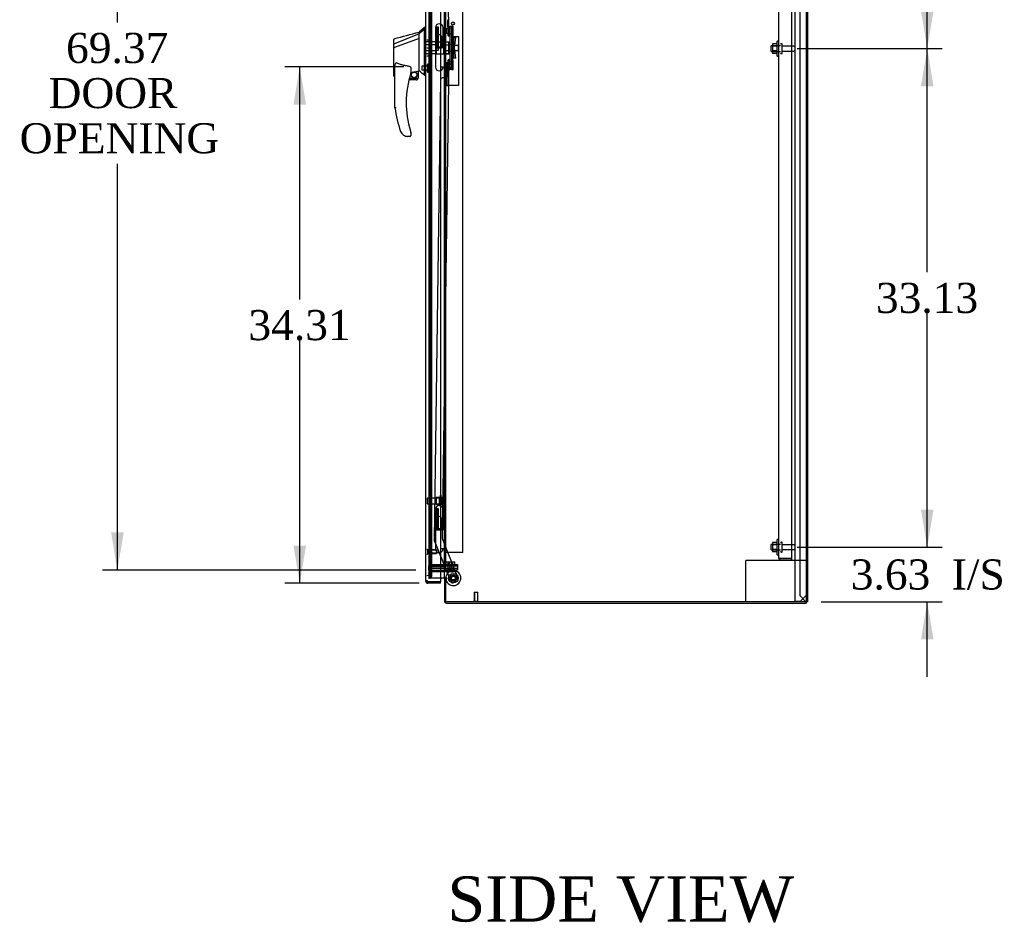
# Model space of a CAD drawing. Header units: inches. Extents: x 2 to 538, y -2 to 358.
# Tile 13 of 24: x 223 to 288, y 113 to 173. Entities that reach past the tile are written whole.
import ezdxf
from ezdxf.enums import TextEntityAlignment as Align
from ezdxf.lldxf.tags import DXFTag

# ---------------------------------------------------------------- set-up
doc = ezdxf.new("R2010")
doc.units = ezdxf.units.IN
doc.header["$MEASUREMENT"] = 0
for name, color, linetype in [('COM43135', 7, 'Continuous'), ('COM70220', 7, 'Continuous'), ('COM70838', 7, 'Continuous'), ('COM70839-4', 7, 'Continuous'), ('COM70874-5', 7, 'Continuous'), ('COM70899', 7, 'Continuous'), ('COM70900-10', 7, 'Continuous'), ('COM70904', 7, 'Continuous'), ('COM71015-3', 7, 'Continuous'), ('COM71016-3', 7, 'Continuous'), ('COM71017-3', 7, 'Continuous'), ('COM71019-1', 7, 'Continuous'), ('COM71023-1', 7, 'Continuous'), ('COM71143-1', 7, 'Continuous'), ('Default', 7, 'Continuous'), ('GSK87431', 7, 'Continuous'), ('HAN13068', 7, 'Continuous'), ('HAN13068_NUT', 7, 'Continuous'), ('HAN13068_SCREW', 7, 'Continuous'), ('HAN_NUT', 7, 'Continuous'), ('HNG14568', 7, 'Continuous'), ('HNG14568B', 7, 'Continuous'), ('HNG14568MH', 7, 'Continuous'), ('NTS166105', 7, 'Continuous'), ('NTS18147', 7, 'Continuous'), ('NTS86070', 7, 'Continuous'), ('ROL87452', 7, 'Continuous'), ('RVT17786', 7, 'Continuous'), ('RVT19000', 7, 'Continuous'), ('SCC87672', 7, 'Continuous'), ('SPC87323', 7, 'Continuous'), ('STD26089', 7, 'Continuous'), ('STD26122', 7, 'Continuous'), ('STD26258', 7, 'Continuous'), ('WAF25059', 7, 'Continuous'), ('WAF25376', 7, 'Continuous'), ('WAM30038', 7, 'Continuous')]:
    doc.layers.add(name, color=color, linetype=linetype)
doc.styles.add('SEACAD_Times_New_Roman', font='times.ttf')
tags = doc.linetypes.add('HIDDEN2', pattern=[0.1875, 0.125, -0.0625]).pattern_tags.tags
tags[6:7] = [DXFTag(74, 4), DXFTag(75, 0), DXFTag(340, '0'), DXFTag(46, 0.0), DXFTag(50, 0.0), DXFTag(44, 0.0), DXFTag(45, 0.0)]
tags[4:5] = [DXFTag(74, 4), DXFTag(75, 0), DXFTag(340, '0'), DXFTag(46, 0.0), DXFTag(50, 0.0), DXFTag(44, 0.0), DXFTag(45, 0.0)]
doc.dimstyles.new('HAMMOND_(STH_-_540x360)', dxfattribs={"dimtxt": 2, "dimasz": 2.5, "dimexe": 1, "dimexo": 1, "dimgap": 0.5, "dimtad": 0, "dimtih": 1, "dimtoh": 1, "dimzin": 0, "dimdsep": 46, "dimtxsty": 'SEACAD_Times_New_Roman', "dimblk1": '_SE_FILLED', "dimblk2": '_SE_FILLED', "dimsah": 1, "dimcen": 1, "dimadec": 0, "dimazin": 0, "dimtfac": 0.8, "dimtofl": 0, "dimtmove": 0, "dimatfit": 3, "dimfxl": 1, "dimtolj": 1, "dimtzin": 0, "dimarcsym": 0})

# ---------------------------------------------------------------- blocks, each defined once
blk = doc.blocks.new('SE2')
at = {"layer": 'COM43135', "color": 7, "linetype": 'HIDDEN2'}
for p, q in [((273.314, 136.828), (273.314, 204.458)), ((274.189, 136.768), (274.189, 204.518)), ((273.314, 136.828), (273.314, 136.828)), ((273.314, 136.828), (273.314, 136.828)), ((273.417, 136.768), (273.349, 136.719)), ((273.499, 136.768), (273.349, 136.768)), ((273.417, 136.768), (273.499, 136.768)), ((273.499, 136.768), (273.499, 136.768)), ((274.189, 136.768), (273.499, 136.768)), ((273.499, 136.768), (274.189, 136.768)), ((274.189, 136.643), (274.189, 136.768)), ((274.189, 136.643), (273.499, 136.643))]:
    blk.add_line(p, q, dxfattribs=at)
for start, end in [(180, 180.05887), (180.12083, 216.19405), (216.19405, 270)]:
    blk.add_arc((273.499, 136.828), 0.185, start, end, dxfattribs=at)
blk.add_open_spline([(273.349, 136.768), (273.338, 136.778), (273.329, 136.788), (273.32, 136.803), (273.318, 136.808), (273.315, 136.818), (273.314, 136.823), (273.314, 136.828)], degree=3, knots=[0, 0, 0, 0, 0.5, 0.5, 0.75, 0.75, 1, 1, 1, 1], dxfattribs=at)
at = {"layer": 'COM70220', "color": 7, "linetype": 'HIDDEN2'}
for p, q in [((250.19, 136.136), (250.19, 205.238)), ((250.19, 135.886), (250.19, 136.136))]:
    blk.add_line(p, q, dxfattribs=at)
blk.add_arc((249.94, 135.886), 0.25, 270, 0, dxfattribs=at)
at = {"layer": 'COM70838', "color": 7, "linetype": 'HIDDEN2'}
for p, q in [((251.452, 172), (251.452, 172.125)), ((251.452, 172.125), (251.577, 172.125)), ((251.577, 172.125), (251.577, 172)), ((251.452, 172), (251.452, 169.375)), ((251.577, 172), (251.577, 169.375)), ((251.581, 171.375), (251.694, 171.375)), ((251.694, 171.375), (251.694, 170)), ((251.694, 171.375), (251.864, 171.375)), ((251.764, 170.687), (251.864, 171.375)), ((251.864, 170), (251.764, 170.687)), ((251.694, 170), (251.591, 170)), ((251.864, 170), (251.694, 170)), ((251.452, 169.25), (251.452, 169.375)), ((251.577, 169.25), (251.452, 169.25)), ((251.577, 169.375), (251.577, 169.25))]:
    blk.add_line(p, q, dxfattribs=at)
for centre, start, end in [((251.694, 171.43), 180, 208.03984), ((251.694, 171.402), 180, 193.54456), ((251.694, 169.945), 151.96016, 180), ((251.694, 169.973), 166.45544, 180)]:
    blk.add_arc(centre, 0.117, start, end, dxfattribs=at)
at = {"layer": 'COM70839-4', "color": 7, "linetype": 'HIDDEN2'}
for p, q in [((251.396, 171.439), (250.946, 203.281)), ((251.396, 171.438), (250.946, 203.28)), ((251.31, 172.563), (251.324, 171.55)), ((251.31, 172.562), (251.324, 171.549)), ((251.396, 169.937), (250.946, 138.095)), ((251.396, 169.936), (250.946, 138.094)), ((251.324, 169.826), (251.31, 168.813)), ((251.324, 169.825), (251.31, 168.812)), ((250.845, 168.57), (250.414, 138.021)), ((250.845, 168.569), (250.414, 138.02)), ((251.183, 168.69), (250.972, 168.693)), ((251.183, 168.689), (250.972, 168.692)), ((250.946, 138.095), (252.01, 135.423)), ((250.946, 138.094), (252.01, 135.422)), ((250.423, 137.973), (251.516, 135.227)), ((250.423, 137.972), (251.516, 135.226)), ((251.94, 135.261), (251.679, 135.157)), ((251.94, 135.26), (251.679, 135.156))]:
    blk.add_line(p, q, dxfattribs=at)
for centre in [(251.691, 135.464), (251.691, 135.463)]:
    blk.add_circle(centre, 0.129, dxfattribs=at)
for centre, start, end in [((251.449, 171.552), 180.80825, 244.70437), ((251.449, 169.824), 115.29563, 179.19175), ((251.449, 169.823), 115.29563, 179.19175), ((251.185, 168.815), 269.19175, 359.19175), ((250.97, 168.568), 89.19175, 179.19175), ((250.539, 138.019), 179.19175, 201.70375), ((251.632, 135.273), 201.70375, 291.70375), ((251.893, 135.377), 291.70375, 21.70375), ((251.893, 135.376), 291.70375, 21.70375)]:
    blk.add_arc(centre, 0.125, start, end, dxfattribs=at)
at = {"layer": 'COM70874-5', "color": 7, "linetype": 'HIDDEN2'}
for p, q in [((251.19, 169.614), (251.19, 204.219)), ((252.315, 137.156), (252.315, 204.219)), ((251.652, 169.738), (251.652, 171.444)), ((251.652, 171.444), (252.027, 171.444)), ((252.027, 171.444), (252.027, 168.198)), ((251.333, 169.614), (251.19, 169.614)), ((251.285, 168.198), (251.285, 169.614)), ((251.285, 169.613), (251.333, 169.613)), ((251.333, 169.614), (251.527, 169.614)), ((251.333, 169.613), (251.527, 169.613)), ((251.527, 169.613), (251.652, 169.738)), ((251.527, 169.614), (251.652, 169.738)), ((251.19, 168.198), (251.333, 168.198)), ((251.19, 137.156), (251.19, 168.198)), ((252.027, 168.198), (251.333, 168.198)), ((251.333, 137.156), (251.19, 137.156)), ((252.315, 137.156), (251.333, 137.156))]:
    blk.add_line(p, q, dxfattribs=at)
blk.add_circle((251.66, 172.312), 0.098, dxfattribs=at)
at = {"layer": 'COM70899', "color": 7, "linetype": 'HIDDEN2'}
for p, q in [((250.065, 136), (250.065, 136.125)), ((251.214, 136.125), (250.065, 136.125)), ((251.214, 136.125), (251.964, 136.125)), ((251.964, 136.125), (251.964, 136)), ((250.208, 136), (250.065, 136)), ((251.214, 136), (251.048, 136)), ((251.964, 136), (251.214, 136))]:
    blk.add_line(p, q, dxfattribs=at)
at = {"layer": 'COM70900-10', "color": 7, "linetype": 'HIDDEN2'}
for p, q in [((274.376, 216.172), (274.376, 133.925)), ((275.126, 134.3), (274.751, 133.925)), ((274.376, 133.925), (274.519, 133.925)), ((274.519, 133.925), (274.751, 133.925))]:
    blk.add_line(p, q, dxfattribs=at)
at = {"layer": 'COM70904', "color": 7, "linetype": 'HIDDEN2'}
for p, q in [((250.065, 136.375), (251.214, 136.375)), ((250.065, 136.375), (250.065, 136.25)), ((250.065, 136.25), (251.214, 136.25)), ((251.214, 136.375), (251.964, 136.375)), ((251.964, 136.25), (251.214, 136.25)), ((251.964, 136.375), (251.964, 136.25))]:
    blk.add_line(p, q, dxfattribs=at)
at = {"layer": 'COM71015-3', "color": 7, "linetype": 'Continuous'}
for p, q in [((275.126, 216.569), (275.126, 133.893)), ((251.096, 135.465), (251.096, 207.854)), ((251.048, 135.465), (250.845, 135.465)), ((251.048, 135.465), (251.096, 135.465)), ((251.239, 135.465), (251.096, 135.465)), ((251.239, 135.435), (251.191, 135.435)), ((251.191, 133.893), (251.191, 135.435)), ((275.126, 133.893), (251.191, 133.893))]:
    blk.add_line(p, q, dxfattribs=at)
at = {"layer": 'COM71015-3', "color": 7, "linetype": 'HIDDEN2'}
for p, q in [((250.066, 205.372), (250.066, 135.465)), ((250.166, 135.715), (250.166, 205.372)), ((250.258, 135.715), (250.258, 205.372)), ((250.071, 135.465), (250.066, 135.465)), ((250.071, 135.465), (250.101, 135.465)), ((250.193, 135.465), (250.101, 135.465)), ((250.209, 135.465), (250.193, 135.465)), ((250.845, 135.465), (250.209, 135.465))]:
    blk.add_line(p, q, dxfattribs=at)
at = {"layer": 'COM71015-3', "color": 7, "linetype": 'Continuous'}
blk.add_arc((251.239, 135.45), 0.015, 270, 90, dxfattribs=at)
at = {"layer": 'COM71015-3', "color": 7, "linetype": 'HIDDEN2'}
for centre, major_axis, start_param, end_param in [((250.101, 135.715), (0, -0.25), 0, 1.570796), ((250.193, 135.715), (0, 0.25), 3.141593, 4.712389)]:
    blk.add_ellipse(centre, major_axis=major_axis, ratio=0.258819, start_param=start_param, end_param=end_param, dxfattribs=at)
at = {"layer": 'COM71016-3', "color": 7, "linetype": 'HIDDEN2'}
for p, q in [((250.166, 135.465), (250.07, 135.82)), ((250.257, 135.489), (250.162, 135.845)), ((250.166, 135.465), (250.257, 135.489)), ((250.208, 136), (251.048, 136)), ((250.208, 135.905), (251.048, 135.905))]:
    blk.add_line(p, q, dxfattribs=at)
at = {"layer": 'COM71016-3', "color": 7, "linetype": 'Continuous'}
for p, q in [((251.096, 135.465), (251.096, 135.435)), ((251.096, 135.435), (251.096, 133.941)), ((251.191, 135.435), (251.096, 135.435)), ((251.191, 135.465), (251.191, 135.435)), ((251.191, 135.435), (251.191, 135.435)), ((251.239, 133.798), (275.126, 133.798)), ((275.126, 133.893), (275.126, 133.798))]:
    blk.add_line(p, q, dxfattribs=at)
at = {"layer": 'COM71016-3', "color": 7, "linetype": 'HIDDEN2'}
for centre, radius, start, end in [((250.208, 135.857), 0.143, 90, 195), ((250.208, 135.857), 0.048, 90, 195), ((251.048, 135.857), 0.143, 0, 90), ((251.048, 135.857), 0.048, 0, 90), ((251.239, 133.941), 0.048, 180, 270)]:
    blk.add_arc(centre, radius, start, end, dxfattribs=at)
at = {"layer": 'COM71016-3', "color": 7, "linetype": 'Continuous'}
blk.add_arc((251.239, 133.941), 0.143, 180, 270, dxfattribs=at)
at = {"layer": 'COM71017-3', "color": 7, "linetype": 'Continuous'}
for p, q in [((275.221, 216.569), (275.221, 133.893)), ((275.221, 133.893), (275.126, 133.893))]:
    blk.add_line(p, q, dxfattribs=at)
at = {"layer": 'COM71017-3', "color": 7, "linetype": 'HIDDEN2'}
for p, q in [((274.721, 216.164), (274.721, 134.298)), ((274.721, 134.298), (275.078, 133.941)), ((275.078, 133.941), (275.126, 133.893))]:
    blk.add_line(p, q, dxfattribs=at)
at = {"layer": 'COM71019-1', "color": 7, "linetype": 'HIDDEN2'}
for p, q in [((271.269, 136.643), (271.126, 136.643)), ((271.126, 133.893), (271.126, 136.643)), ((273.499, 136.643), (271.269, 136.643)), ((275.126, 136.643), (274.189, 136.643))]:
    blk.add_line(p, q, dxfattribs=at)
at = {"layer": 'COM71023-1', "color": 7, "linetype": 'HIDDEN2'}
for p, q in [((250.066, 205), (250.066, 136.375)), ((251.19, 136.375), (251.19, 205))]:
    blk.add_line(p, q, dxfattribs=at)
at = {"layer": 'COM71143-1', "color": 7, "linetype": 'Continuous'}
for p, q in [((249.845, 206.112), (249.845, 135.263)), ((250.845, 201.193), (250.845, 172.276)), ((250.845, 169.178), (250.845, 140.261)), ((250.845, 137.163), (250.845, 135.215)), ((249.845, 135.262), (249.845, 135.263)), ((249.915, 135.263), (249.845, 135.263)), ((249.845, 135.262), (249.915, 135.262)), ((249.94, 135.263), (249.915, 135.263)), ((249.915, 135.262), (249.94, 135.262)), ((249.94, 135.262), (249.94, 135.263)), ((250.012, 135.214), (249.988, 135.214)), ((249.988, 135.214), (249.988, 135.189)), ((249.988, 135.189), (249.988, 135.119)), ((250.012, 135.119), (249.988, 135.119)), ((250.012, 135.215), (250.845, 135.215)), ((250.845, 135.214), (250.012, 135.214)), ((250.012, 135.214), (250.012, 135.119)), ((250.845, 135.119), (250.012, 135.119)), ((250.845, 135.119), (250.845, 135.214))]:
    blk.add_line(p, q, dxfattribs=at)
at = {"layer": 'COM71143-1', "color": 7, "linetype": 'HIDDEN2'}
for p, q in [((250.515, 172.076), (250.515, 170.726)), ((250.71, 172.076), (250.515, 172.076)), ((250.71, 170.726), (250.71, 172.076)), ((250.845, 172.276), (250.845, 169.178)), ((250.515, 170.726), (250.71, 170.726)), ((250.71, 140.061), (250.515, 140.061)), ((250.515, 140.061), (250.515, 138.711)), ((250.71, 138.711), (250.71, 140.061)), ((250.845, 140.261), (250.845, 137.163)), ((250.515, 138.711), (250.71, 138.711))]:
    blk.add_line(p, q, dxfattribs=at)
at = {"layer": 'COM71143-1', "color": 7, "linetype": 'Continuous'}
for centre, radius, start, end in [((249.988, 135.262), 0.143, 180, 270), ((249.988, 135.262), 0.048, 180, 270), ((249.931, 135.205), 0.0815, 6.77269, 45.12831)]:
    blk.add_arc(centre, radius, start, end, dxfattribs=at)
blk.add_open_spline([(249.988, 135.263), (249.98, 135.267), (249.971, 135.271), (249.953, 135.277), (249.944, 135.279), (249.926, 135.283), (249.917, 135.284), (249.901, 135.286), (249.894, 135.286), (249.88, 135.286), (249.874, 135.286), (249.864, 135.284), (249.859, 135.283), (249.852, 135.279), (249.85, 135.277), (249.846, 135.271), (249.845, 135.267), (249.845, 135.263)], degree=3, knots=[0, 0, 0, 0, 0.125, 0.125, 0.25, 0.25, 0.375, 0.375, 0.5, 0.5, 0.625, 0.625, 0.75, 0.75, 0.875, 0.875, 1, 1, 1, 1], dxfattribs=at)
blk.add_open_spline([(249.942, 135.278), (249.941, 135.274), (249.94, 135.269), (249.94, 135.263)], degree=3, dxfattribs=at)
at = {"layer": 'GSK87431', "color": 7, "linetype": 'HIDDEN2'}
for p, q in [((250.065, 136.094), (250.065, 136.281)), ((251.214, 136.281), (250.065, 136.281)), ((251.214, 136.094), (250.065, 136.094)), ((251.214, 136.281), (251.964, 136.281)), ((251.964, 136.094), (251.214, 136.094)), ((251.964, 136.281), (251.964, 136.094))]:
    blk.add_line(p, q, dxfattribs=at)
at = {"layer": 'HAN13068', "color": 7, "linetype": 'Continuous'}
for p, q in [((249.41, 171.625), (247.775, 170.97)), ((249.765, 172.037), (249.41, 171.737)), ((249.41, 171.625), (249.41, 171.737)), ((249.41, 171.479), (249.41, 171.625)), ((249.41, 171.385), (249.41, 171.479)), ((249.845, 172.037), (249.762, 172.037)), ((249.765, 172.037), (249.765, 171.936)), ((249.765, 171.876), (249.765, 171.936)), ((249.765, 171.79), (249.765, 171.876)), ((249.765, 169.299), (249.765, 171.79)), ((247.73, 170.944), (247.73, 171.241)), ((247.73, 170.966), (247.73, 170.987)), ((247.73, 170.71), (247.73, 170.944)), ((249.41, 171.312), (247.786, 170.708)), ((249.41, 171.312), (249.41, 171.385)), ((249.41, 169.427), (249.41, 171.312)), ((247.73, 168.838), (247.73, 170.71)), ((247.784, 170.708), (247.786, 170.708)), ((247.81, 166.705), (247.81, 169.375)), ((248.87, 169.295), (248.87, 169.031)), ((248.87, 169.045), (248.997, 169.074)), ((249.081, 169.094), (249.315, 169.149)), ((249.345, 169.152), (249.41, 169.167)), ((249.345, 169.152), (249.345, 169.153)), ((249.345, 169.153), (249.345, 168.687)), ((249.41, 169.28), (249.41, 169.427)), ((249.41, 169.167), (249.41, 169.28)), ((249.765, 168.894), (249.765, 169.299)), ((249.765, 168.869), (249.765, 168.894)), ((249.765, 168.867), (249.845, 168.867)), ((247.804, 168.779), (247.81, 168.781)), ((249.22, 168.562), (248.74, 168.562)), ((248.772, 168.687), (249.345, 168.687)), ((248.373, 164.902), (248.372, 164.901)), ((248.87, 165.051), (248.87, 164.872)), ((248.81, 164.812), (248.655, 164.812))]:
    blk.add_line(p, q, dxfattribs=at)
at = {"layer": 'HAN13068', "color": 7, "linetype": 'HIDDEN2'}
for p, q in [((250.547, 171.083), (249.845, 171.083)), ((250.547, 170.887), (249.845, 170.887)), ((250.547, 171.083), (250.547, 170.887)), ((250.547, 170.887), (250.547, 170.488)), ((250.672, 170.847), (250.547, 170.847)), ((250.672, 170.847), (250.672, 170.687)), ((252.007, 170.847), (251.577, 170.847)), ((252.007, 170.847), (252.007, 170.527)), ((252.037, 170.817), (252.007, 170.847)), ((252.037, 170.557), (252.037, 170.817)), ((250.547, 170.488), (249.845, 170.488)), ((250.547, 170.292), (249.845, 170.292)), ((250.672, 170.527), (250.547, 170.527)), ((250.547, 170.488), (250.547, 170.292)), ((250.672, 170.687), (250.672, 170.527)), ((251.577, 170.527), (252.007, 170.527)), ((252.007, 170.527), (252.037, 170.557)), ((249.97, 169.512), (249.845, 169.512)), ((249.845, 169.187), (249.97, 169.187))]:
    blk.add_line(p, q, dxfattribs=at)
at = {"layer": 'HAN13068', "color": 7, "linetype": 'Continuous'}
blk.add_circle((249.084, 168.891), 0.188, dxfattribs=at)
for centre, radius, start, end in [((-56.51, 1310.421), 1179.062, 284.955175, 285.038073), ((247.79, 171.241), 0.06, 105.82399, 180.00016), ((247.775, 171.068), 0.361, 262.90649, 271.52325), ((254.974, 167.041), 6.417, 162.10501, 197.01016), ((248.81, 169.031), 0.06, 342.10501, 0), ((249.084, 168.891), 0.202, 115.2676, 90.89564), ((248.822, 170.019), 0.961, 280.53162, 285.63162), ((212.999, 125.721), 56.686, 49.56494, 50.03473), ((249.22, 168.687), 0.125, 270, 310.5358), ((249.22, 168.687), 0.125, 310.5358, 346.11346), ((249.22, 168.687), 0.125, 346.11346, 0), ((255.151, 167.64), 7.4, 187.26095, 199.71455), ((248.655, 165.312), 0.5, 199.71455, 235.43766), ((248.655, 165.312), 0.5, 235.43766, 270), ((248.81, 164.872), 0.06, 270, 0), ((248.81, 165.051), 0.06, 0, 17.89499)]:
    blk.add_arc(centre, radius, start, end, dxfattribs=at)
blk.add_ellipse((247.79, 168.838), major_axis=(0.06, 0), ratio=0.999979, start_param=3.141468, end_param=4.950188, dxfattribs=at)
blk.add_open_spline([(249.765, 171.936), (249.647, 171.832), (249.529, 171.729), (249.41, 171.625)], degree=3, dxfattribs=at)
for points, knots in [([(247.775, 170.97), (247.762, 170.968), (247.751, 170.965), (247.735, 170.956), (247.73, 170.95), (247.73, 170.944)], [0, 0, 0, 0, 0.5, 0.5, 1, 1, 1, 1]), ([(247.81, 169.375), (247.81, 169.433), (247.814, 169.49), (247.829, 169.575), (247.835, 169.604), (247.85, 169.645), (247.855, 169.658), (247.868, 169.676), (247.873, 169.682), (247.885, 169.689), (247.893, 169.69), (247.9, 169.688)], [0, 0, 0, 0, 0.5, 0.5, 0.75, 0.75, 0.875, 0.875, 0.9375, 0.9375, 1, 1, 1, 1]), ([(248.81, 169.449), (248.732, 169.46), (248.655, 169.472), (248.5, 169.502), (248.423, 169.519), (248.271, 169.559), (248.196, 169.581), (248.047, 169.631), (247.973, 169.658), (247.9, 169.688)], [0, 0, 0, 0, 0.25, 0.25, 0.5, 0.5, 0.75, 0.75, 1, 1, 1, 1]), ([(248.81, 169.449), (248.814, 169.449), (248.818, 169.447), (248.824, 169.443), (248.827, 169.441), (248.835, 169.432), (248.839, 169.426), (248.847, 169.413), (248.85, 169.407), (248.855, 169.393), (248.857, 169.386), (248.863, 169.365), (248.866, 169.351), (248.868, 169.33), (248.869, 169.323), (248.87, 169.309), (248.87, 169.302), (248.87, 169.295)], [0, 0, 0, 0, 0.0625, 0.0625, 0.125, 0.125, 0.25, 0.25, 0.375, 0.375, 0.5, 0.5, 0.75, 0.75, 0.875, 0.875, 1, 1, 1, 1]), ([(249.315, 169.149), (249.319, 169.149), (249.323, 169.15), (249.33, 169.152), (249.334, 169.152), (249.342, 169.153), (249.345, 169.153), (249.345, 169.153)], [0, 0, 0, 0, 0.25, 0.25, 0.5, 0.5, 1, 1, 1, 1]), ([(247.9, 166.71), (247.894, 166.71), (247.888, 166.71), (247.877, 166.709), (247.871, 166.709), (247.855, 166.708), (247.845, 166.707), (247.832, 166.706), (247.829, 166.706), (247.822, 166.705), (247.819, 166.705), (247.815, 166.705), (247.813, 166.705), (247.811, 166.705), (247.81, 166.705), (247.81, 166.705)], [0, 0, 0, 0, 0.125, 0.125, 0.25, 0.25, 0.5, 0.5, 0.625, 0.625, 0.75, 0.75, 0.875, 0.875, 1, 1, 1, 1]), ([(248.838, 165.164), (248.843, 165.146), (248.848, 165.129), (248.856, 165.103), (248.859, 165.095), (248.863, 165.083), (248.864, 165.079), (248.866, 165.074), (248.866, 165.072), (248.867, 165.07), (248.867, 165.069), (248.867, 165.069)], [0, 0, 0, 0, 0.5, 0.5, 0.75, 0.75, 0.875, 0.875, 0.9375, 0.9375, 1, 1, 1, 1])]:
    blk.add_open_spline(points, degree=3, knots=knots, dxfattribs=at)
at = {"layer": 'HAN13068_NUT', "color": 7, "linetype": 'HIDDEN2'}
for p, q in [((251.047, 171.071), (251.047, 170.879)), ((251.372, 171.071), (251.047, 171.071)), ((251.047, 170.879), (251.047, 170.495)), ((251.372, 170.879), (251.047, 170.879)), ((251.372, 171.071), (251.372, 170.975)), ((251.422, 171.02), (251.372, 171.02)), ((251.372, 170.975), (251.372, 170.879)), ((251.372, 170.879), (251.372, 170.687)), ((251.047, 170.495), (251.047, 170.303)), ((251.372, 170.495), (251.047, 170.495)), ((251.372, 170.303), (251.047, 170.303)), ((251.372, 170.687), (251.372, 170.495)), ((251.372, 170.495), (251.372, 170.399)), ((251.372, 170.399), (251.372, 170.303)), ((251.372, 170.355), (251.422, 170.355))]:
    blk.add_line(p, q, dxfattribs=at)
for centre, start, end in [((251.422, 170.99), 0, 90), ((251.422, 170.385), 270, 0)]:
    blk.add_arc(centre, 0.03, start, end, dxfattribs=at)
at = {"layer": 'HAN13068_SCREW', "color": 7, "linetype": 'HIDDEN2'}
for p, q in [((249.595, 169.465), (249.595, 169.233)), ((249.97, 169.465), (249.595, 169.465)), ((249.97, 169.612), (249.97, 169.087)), ((250.04, 169.612), (249.97, 169.612)), ((250.04, 169.612), (250.04, 169.087)), ((250.177, 169.542), (250.04, 169.542)), ((250.177, 169.349), (250.177, 169.542)), ((249.595, 169.233), (249.97, 169.233)), ((249.97, 169.087), (250.04, 169.087)), ((250.177, 169.349), (250.04, 169.349)), ((250.177, 169.157), (250.04, 169.157)), ((250.177, 169.157), (250.177, 169.349))]:
    blk.add_line(p, q, dxfattribs=at)
at = {"layer": 'HAN_NUT', "color": 7, "linetype": 'HIDDEN2'}
for p, q in [((249.94, 171.217), (250.155, 171.217)), ((250.155, 170.687), (250.155, 171.217)), ((249.94, 170.687), (250.155, 170.687)), ((249.94, 170.157), (250.155, 170.157)), ((250.155, 170.157), (250.155, 170.687))]:
    blk.add_line(p, q, dxfattribs=at)
at = {"layer": 'HNG14568', "color": 7, "linetype": 'Continuous'}
for p, q in [((250.506, 172.039), (250.506, 170.766)), ((251.011, 170.766), (251.011, 172.039)), ((250.506, 140.024), (250.506, 138.751)), ((251.011, 138.751), (251.011, 140.024))]:
    blk.add_line(p, q, dxfattribs=at)
at = {"layer": 'HNG14568', "color": 7, "linetype": 'HIDDEN2'}
for p, q in [((250.585, 172.036), (250.585, 170.766)), ((250.64, 172.036), (250.64, 170.766)), ((250.881, 172.036), (250.881, 172.036)), ((250.585, 140.021), (250.585, 138.751)), ((250.64, 140.021), (250.64, 138.751)), ((250.881, 140.021), (250.881, 140.021))]:
    blk.add_line(p, q, dxfattribs=at)
at = {"layer": 'HNG14568', "color": 7, "linetype": 'Continuous'}
for centre in [(250.758, 172.039), (250.758, 140.024)]:
    blk.add_arc(centre, 0.253, 0, 180, dxfattribs=at)
at = {"layer": 'HNG14568B', "color": 7, "linetype": 'Continuous'}
for p, q in [((250.505, 170.766), (251.011, 170.766)), ((250.505, 170.766), (250.505, 170.687)), ((251.011, 170.687), (251.011, 170.766)), ((250.505, 170.687), (250.926, 170.687)), ((250.505, 138.751), (251.011, 138.751)), ((250.505, 138.751), (250.505, 138.672)), ((251.011, 138.672), (251.011, 138.751)), ((250.505, 138.672), (250.926, 138.672))]:
    blk.add_line(p, q, dxfattribs=at)
at = {"layer": 'HNG14568MH', "color": 7, "linetype": 'HIDDEN2'}
for p, q in [((250.602, 171.406), (250.602, 170.687)), ((250.915, 170.687), (250.915, 171.406)), ((251.131, 170.687), (251.096, 170.687)), ((251.131, 169.417), (251.131, 170.687)), ((251.131, 169.417), (251.096, 169.417)), ((250.602, 139.391), (250.602, 138.672)), ((250.915, 138.672), (250.915, 139.391)), ((251.131, 138.672), (251.096, 138.672)), ((251.131, 137.402), (251.131, 138.672)), ((251.131, 137.402), (251.096, 137.402))]:
    blk.add_line(p, q, dxfattribs=at)
at = {"layer": 'HNG14568MH', "color": 7, "linetype": 'Continuous'}
for p, q in [((250.506, 170.687), (250.506, 169.415)), ((251.096, 170.687), (250.926, 170.687)), ((251.096, 169.417), (250.913, 169.417)), ((251.011, 169.415), (251.011, 169.417)), ((250.506, 138.672), (250.506, 137.4)), ((251.096, 138.672), (250.926, 138.672)), ((251.096, 137.402), (250.913, 137.402)), ((251.011, 137.4), (251.011, 137.402))]:
    blk.add_line(p, q, dxfattribs=at)
at = {"layer": 'HNG14568MH', "color": 7, "linetype": 'HIDDEN2'}
for centre, radius, start, end in [((250.758, 171.406), 0.156, 90, 180), ((250.758, 171.406), 0.157, 0, 90), ((250.758, 139.391), 0.157, 90, 180), ((250.758, 139.391), 0.157, 0, 90)]:
    blk.add_arc(centre, radius, start, end, dxfattribs=at)
at = {"layer": 'HNG14568MH', "color": 7, "linetype": 'Continuous'}
for centre in [(250.758, 169.415), (250.758, 137.4)]:
    blk.add_arc(centre, 0.253, 180, 0, dxfattribs=at)
at = {"layer": 'NTS166105', "color": 7, "linetype": 'HIDDEN2'}
for p, q in [((272.898, 170.959), (272.898, 170.797)), ((273.218, 170.959), (272.898, 170.959)), ((272.898, 170.797), (272.898, 170.488)), ((273.218, 170.797), (272.898, 170.797)), ((272.898, 170.488), (272.898, 170.327)), ((273.218, 170.488), (272.898, 170.488)), ((273.218, 170.327), (272.898, 170.327)), ((272.898, 137.834), (272.898, 137.672)), ((273.218, 137.834), (272.898, 137.834)), ((272.898, 137.672), (272.898, 137.363)), ((273.218, 137.672), (272.898, 137.672)), ((272.898, 137.363), (272.898, 137.202)), ((273.218, 137.363), (272.898, 137.363)), ((273.218, 137.202), (272.898, 137.202))]:
    blk.add_line(p, q, dxfattribs=at)
at = {"layer": 'NTS18147', "color": 7, "linetype": 'HIDDEN2'}
for p, q in [((250.544, 140.369), (250.544, 140.809)), ((250.982, 140.809), (250.544, 140.809)), ((250.544, 140.809), (250.544, 140.369)), ((250.982, 141.085), (250.982, 141.089)), ((251.045, 141.089), (250.982, 141.089)), ((250.982, 141.085), (250.982, 141.089)), ((250.982, 141.085), (250.982, 140.896)), ((250.982, 141.085), (251.045, 141.085)), ((250.982, 141.085), (250.982, 140.896)), ((250.982, 140.896), (250.982, 140.778)), ((251.045, 140.896), (250.982, 140.896)), ((250.982, 140.896), (250.982, 140.778)), ((250.982, 140.809), (250.982, 140.809)), ((250.982, 140.778), (250.982, 140.401)), ((250.982, 140.778), (251.045, 140.778)), ((250.982, 140.778), (250.982, 140.401)), ((251.045, 141.085), (251.045, 141.089)), ((251.045, 141.085), (251.045, 141.089)), ((251.045, 141.089), (251.045, 141.089)), ((251.045, 141.085), (251.045, 141.085)), ((251.045, 140.778), (251.045, 140.896)), ((251.045, 140.778), (251.045, 140.896)), ((251.045, 140.896), (251.045, 140.896)), ((251.045, 140.778), (251.045, 140.778)), ((251.107, 140.936), (251.107, 140.99)), ((251.107, 140.936), (251.107, 140.99)), ((250.544, 140.369), (250.982, 140.369)), ((250.982, 140.401), (250.982, 140.283)), ((251.045, 140.401), (250.982, 140.401)), ((250.982, 140.401), (250.982, 140.283)), ((250.982, 140.369), (250.982, 140.369)), ((250.982, 140.283), (250.982, 140.094)), ((250.982, 140.283), (251.045, 140.283)), ((250.982, 140.283), (250.982, 140.094)), ((250.982, 140.094), (250.982, 140.089)), ((251.045, 140.094), (250.982, 140.094)), ((250.982, 140.094), (250.982, 140.089)), ((250.982, 140.089), (251.045, 140.089)), ((251.045, 140.283), (251.045, 140.401)), ((251.045, 140.283), (251.045, 140.401)), ((251.045, 140.401), (251.045, 140.401)), ((251.045, 140.283), (251.045, 140.283)), ((251.045, 140.094), (251.045, 140.089)), ((251.045, 140.094), (251.045, 140.089)), ((251.045, 140.094), (251.045, 140.094)), ((251.045, 140.089), (251.045, 140.089)), ((251.107, 140.188), (251.107, 140.243)), ((251.107, 140.188), (251.107, 140.243))]:
    blk.add_line(p, q, dxfattribs=at)
blk.add_arc((250.788, 140.589), 0.318, 323.63381, 36.36619, dxfattribs=at)
blk.add_arc((250.788, 140.589), 0.318, 323.63381, 36.36619, dxfattribs=at)
for centre, start_param, end_param in [((250.788, 140.99), 2.506883, 3.776302), ((250.788, 140.99), 2.506883, 3.776302), ((250.788, 140.936), 2.506883, 3.141593), ((250.788, 140.936), 2.942048, 3.141593), ((250.788, 140.243), 3.141593, 3.776302), ((250.788, 140.188), 2.506883, 3.776302), ((250.788, 140.188), 2.942048, 3.776302)]:
    blk.add_ellipse(centre, major_axis=(-0.318, 0), ratio=0.5, start_param=start_param, end_param=end_param, dxfattribs=at)
at = {"layer": 'NTS86070', "color": 7, "linetype": 'HIDDEN2'}
for p, q in [((251.19, 136), (251.19, 135.9)), ((251.19, 135.9), (251.69, 135.9)), ((251.294, 136.03), (251.294, 136)), ((251.577, 136.04), (251.304, 136.04)), ((251.315, 136), (251.315, 135.9)), ((251.419, 136.03), (251.419, 136)), ((251.702, 136.04), (251.577, 136.04)), ((251.587, 136), (251.587, 136.03)), ((251.69, 136), (251.69, 135.9)), ((251.69, 135.9), (251.815, 135.9)), ((251.712, 136), (251.712, 136.03)), ((251.815, 136), (251.815, 135.9))]:
    blk.add_line(p, q, dxfattribs=at)
for centre, start, end in [((251.304, 136.03), 90, 180), ((251.429, 136.03), 90, 180), ((251.577, 136.03), 0, 90), ((251.702, 136.03), 0, 90)]:
    blk.add_arc(centre, 0.01, start, end, dxfattribs=at)
at = {"layer": 'ROL87452', "color": 7, "linetype": 'HIDDEN2'}
blk.add_circle((251.691, 135.463), 0.206, dxfattribs=at)
for centre, start, end in [((251.691, 135.464), 0, 179.93922), ((251.691, 135.463), 169.26335, 179.19175), ((251.691, 135.464), 183.37893, 0), ((251.691, 135.463), 183.26559, 199.57095), ((251.691, 135.463), 87.72687, 103.25624)]:
    blk.add_arc(centre, 0.5, start, end, dxfattribs=at)
at = {"layer": 'ROL87452', "color": 7, "linetype": 'Continuous'}
for centre, start, end in [((251.691, 135.463), 179.19175, 183.26559), ((251.691, 135.464), 179.93922, 183.37893)]:
    blk.add_arc(centre, 0.5, start, end, dxfattribs=at)
at = {"layer": 'RVT17786', "color": 7, "linetype": 'HIDDEN2'}
for centre, radius in [((251.691, 135.464), 0.217), ((251.691, 135.463), 0.217), ((251.691, 135.464), 0.125)]:
    blk.add_circle(centre, radius, dxfattribs=at)
at = {"layer": 'RVT19000', "color": 7, "linetype": 'HIDDEN2'}
for p, q in [((251.577, 172.125), (251.577, 172.125)), ((251.69, 172.125), (251.577, 172.125)), ((251.69, 171.5), (251.69, 172.125)), ((251.24, 171.672), (251.24, 171.953)), ((251.452, 171.953), (251.24, 171.953)), ((251.24, 171.672), (251.452, 171.672)), ((251.577, 172.008), (251.452, 172.008)), ((251.452, 171.618), (251.577, 171.618)), ((251.577, 171.5), (251.69, 171.5)), ((251.24, 169.421), (251.24, 169.702)), ((251.452, 169.702), (251.24, 169.702)), ((251.577, 169.757), (251.452, 169.757)), ((251.69, 169.874), (251.577, 169.874)), ((251.69, 169.249), (251.69, 169.874)), ((251.24, 169.421), (251.452, 169.421)), ((251.452, 169.367), (251.577, 169.367)), ((251.577, 169.249), (251.577, 169.25)), ((251.577, 169.249), (251.69, 169.249))]:
    blk.add_line(p, q, dxfattribs=at)
at = {"layer": 'SCC87672', "color": 7, "linetype": 'HIDDEN2'}
for p, q in [((251.224, 136.549), (251.44, 136.549)), ((251.224, 136.375), (251.224, 136.549)), ((251.317, 136.375), (251.317, 135.875)), ((251.349, 136.375), (251.349, 136.549)), ((251.44, 136.549), (251.656, 136.549)), ((251.44, 136.375), (251.44, 136.549)), ((251.442, 136.375), (251.442, 135.875)), ((251.563, 135.875), (251.563, 136.375)), ((251.565, 136.375), (251.565, 136.549)), ((251.656, 136.549), (251.781, 136.549)), ((251.656, 136.375), (251.656, 136.549)), ((251.688, 135.875), (251.688, 136.375)), ((251.781, 136.375), (251.781, 136.549)), ((251.563, 135.875), (251.317, 135.875)), ((251.565, 135.875), (251.688, 135.875))]:
    blk.add_line(p, q, dxfattribs=at)
at = {"layer": 'SPC87323', "color": 7, "linetype": 'HIDDEN2'}
for p, q in [((251.452, 171.08), (250.547, 171.08)), ((251.577, 170.925), (251.452, 170.925)), ((251.577, 170.915), (251.452, 170.915)), ((250.547, 170.295), (251.452, 170.295)), ((251.577, 170.46), (251.452, 170.46)), ((251.577, 170.45), (251.452, 170.45))]:
    blk.add_line(p, q, dxfattribs=at)
at = {"layer": 'STD26089', "color": 7, "linetype": 'HIDDEN2'}
for p, q in [((272.814, 170.455), (272.814, 170.83)), ((273.439, 170.83), (272.814, 170.83)), ((273.509, 170.968), (273.469, 170.968)), ((273.539, 170.348), (273.539, 170.938)), ((274.316, 170.809), (273.539, 170.809)), ((272.814, 170.455), (273.439, 170.455)), ((273.469, 170.318), (273.509, 170.318)), ((273.539, 170.477), (274.316, 170.477)), ((272.814, 137.33), (272.814, 137.705)), ((273.439, 137.705), (272.814, 137.705)), ((273.509, 137.843), (273.469, 137.843)), ((273.539, 137.223), (273.539, 137.813)), ((274.316, 137.684), (273.539, 137.684)), ((272.814, 137.33), (273.439, 137.33)), ((273.469, 137.193), (273.509, 137.193)), ((273.539, 137.352), (274.316, 137.352))]:
    blk.add_line(p, q, dxfattribs=at)
for centre, radius, start, end in [((273.469, 170.938), 0.03, 90, 180), ((273.509, 170.938), 0.03, 0, 90), ((274.316, 170.749), 0.06, 0, 90), ((273.469, 170.348), 0.03, 180, 270), ((273.509, 170.348), 0.03, 270, 0), ((274.316, 170.537), 0.06, 270, 0), ((273.469, 137.813), 0.03, 90, 180), ((273.509, 137.813), 0.03, 0, 90), ((274.316, 137.624), 0.06, 0, 90), ((274.316, 137.412), 0.06, 270, 0), ((273.469, 137.223), 0.03, 180, 270), ((273.509, 137.223), 0.03, 270, 0)]:
    blk.add_arc(centre, radius, start, end, dxfattribs=at)
at = {"layer": 'STD26122', "color": 7, "linetype": 'HIDDEN2'}
for p, q in [((249.975, 140.774), (249.94, 140.739)), ((249.975, 140.404), (249.975, 140.774)), ((250.94, 140.774), (249.975, 140.774)), ((250.94, 140.404), (250.94, 140.774)), ((249.94, 140.439), (249.975, 140.404)), ((249.975, 140.404), (250.94, 140.404))]:
    blk.add_line(p, q, dxfattribs=at)
at = {"layer": 'STD26258', "color": 7, "linetype": 'HIDDEN2'}
for p, q in [((249.972, 137.371), (249.94, 137.371)), ((249.94, 137.058), (249.972, 137.058)), ((249.972, 137.371), (249.972, 137.058)), ((250.565, 137.339), (249.972, 137.339)), ((250.565, 137.309), (249.972, 137.309)), ((250.565, 137.12), (249.972, 137.12)), ((249.972, 137.089), (250.565, 137.089)), ((250.565, 137.339), (250.565, 137.089)), ((253.066, 134.518), (253.316, 134.518)), ((253.066, 134.518), (253.066, 133.924)), ((253.096, 134.518), (253.096, 133.924)), ((253.285, 134.518), (253.285, 133.924)), ((253.316, 133.924), (253.316, 134.518)), ((253.035, 133.924), (253.347, 133.924)), ((253.035, 133.924), (253.035, 133.893)), ((253.347, 133.893), (253.347, 133.924))]:
    blk.add_line(p, q, dxfattribs=at)
at = {"layer": 'WAF25059', "color": 7, "linetype": 'HIDDEN2'}
for p, q in [((273.218, 170.143), (273.218, 171.143)), ((273.314, 171.143), (273.218, 171.143)), ((273.218, 170.143), (273.314, 170.143)), ((273.218, 137.018), (273.218, 138.018)), ((273.314, 138.018), (273.218, 138.018)), ((273.218, 137.018), (273.314, 137.018))]:
    blk.add_line(p, q, dxfattribs=at)
at = {"layer": 'WAF25376', "color": 7, "linetype": 'HIDDEN2'}
for centre, radius in [((251.691, 135.464), 0.315), ((251.691, 135.464), 0.14), ((251.691, 135.463), 0.14)]:
    blk.add_circle(centre, radius, dxfattribs=at)
for start, end in [(351.03527, 0), (0, 7.79343)]:
    blk.add_arc((251.691, 135.463), 0.315, start, end, dxfattribs=at)
at = {"layer": 'WAM30038', "color": 7, "linetype": 'HIDDEN2'}
for p, q in [((250.769, 140.763), (250.769, 140.818)), ((250.769, 140.763), (250.769, 140.818)), ((250.813, 140.792), (250.769, 140.763)), ((250.769, 140.738), (250.813, 140.767)), ((250.769, 140.763), (250.785, 140.75)), ((250.769, 140.763), (250.785, 140.75)), ((250.769, 140.607), (250.769, 140.738)), ((250.769, 140.607), (250.769, 140.738)), ((250.785, 140.75), (250.823, 140.775)), ((250.833, 140.964), (250.833, 140.214)), ((250.857, 140.964), (250.833, 140.964)), ((250.833, 140.214), (250.833, 140.964)), ((250.857, 140.964), (250.857, 140.214)), ((250.857, 140.214), (250.857, 140.964)), ((250.857, 140.964), (250.857, 140.964)), ((250.813, 140.607), (250.769, 140.607)), ((250.769, 140.44), (250.769, 140.572)), ((250.769, 140.572), (250.813, 140.572)), ((250.769, 140.44), (250.769, 140.572)), ((250.813, 140.412), (250.769, 140.44)), ((250.785, 140.428), (250.769, 140.416)), ((250.785, 140.428), (250.769, 140.416)), ((250.769, 140.361), (250.769, 140.416)), ((250.769, 140.416), (250.813, 140.387)), ((250.769, 140.361), (250.769, 140.416)), ((250.823, 140.404), (250.785, 140.428)), ((250.833, 140.214), (250.857, 140.214)), ((250.857, 140.214), (250.857, 140.214))]:
    blk.add_line(p, q, dxfattribs=at)
for centre, radius, start, end in [((250.248, 141.492), 0.85, 311.70584, 313.44931), ((250.814, 140.589), 0.0181, 1.77183, 93.07302), ((250.814, 140.59), 0.0182, 267.1609, 357.99424), ((250.245, 139.684), 0.854, 46.55474, 48.29011)]:
    blk.add_arc(centre, radius, start, end, dxfattribs=at)
for points, knots in [([(250.769, 140.818), (250.781, 140.829), (250.794, 140.841), (250.807, 140.852), (250.809, 140.854), (250.811, 140.856), (250.813, 140.858)], [0, 0, 0, 0, 0.858552, 0.858552, 0.858552, 1, 1, 1, 1]), ([(250.827, 140.797), (250.827, 140.797), (250.826, 140.797), (250.822, 140.796), (250.818, 140.794), (250.813, 140.792)], [0.4389304, 0.4389304, 0.4389304, 0.4389304, 0.5, 0.5, 1, 1, 1, 1]), ([(250.813, 140.767), (250.816, 140.768), (250.818, 140.77), (250.822, 140.773), (250.824, 140.775), (250.828, 140.78), (250.829, 140.782), (250.832, 140.787), (250.833, 140.789), (250.833, 140.792)], [0, 0, 0, 0, 0.25, 0.25, 0.5, 0.5, 0.75, 0.75, 1, 1, 1, 1]), ([(250.813, 140.321), (250.811, 140.323), (250.809, 140.325), (250.807, 140.327), (250.794, 140.338), (250.781, 140.35), (250.769, 140.361)], [0, 0, 0, 0, 0.141448, 0.141448, 0.141448, 1, 1, 1, 1]), ([(250.833, 140.387), (250.833, 140.389), (250.832, 140.392), (250.829, 140.397), (250.828, 140.399), (250.822, 140.406), (250.818, 140.409), (250.813, 140.412)], [0, 0, 0, 0, 0.25, 0.25, 0.5, 0.5, 1, 1, 1, 1]), ([(250.813, 140.387), (250.816, 140.386), (250.818, 140.385), (250.822, 140.383), (250.824, 140.383), (250.826, 140.382), (250.827, 140.382), (250.827, 140.382)], [0, 0, 0, 0, 0.25, 0.25, 0.5, 0.5, 0.5626015, 0.5626015, 0.5626015, 0.5626015])]:
    blk.add_open_spline(points, degree=3, knots=knots, dxfattribs=at)
blk = doc.blocks.new('DMBLK145')
at = {"layer": 'Default', "linetype": 'Continuous', "transparency": 16777216}
for points in [[(283.597, 140.018), (282.763, 140.018), (283.18, 137.518)], [(283.597, 131.393), (283.18, 133.893), (282.763, 131.393)]]:
    blk.add_hatch(color=7, dxfattribs=at).paths.add_polyline_path(points)
at = {"layer": 'Default', "color": 7, "linetype": 'Continuous', "transparency": 16777216}
for p, q in [((283.18, 137.518), (283.18, 142.518)), ((274.539, 137.518), (284.18, 137.518)), ((276.126, 133.893), (284.18, 133.893)), ((283.18, 128.893), (283.18, 133.893))]:
    blk.add_line(p, q, dxfattribs=at)
at = {"layer": 'Default', "color": 7, "linetype": 'Continuous', "transparency": 16777216, "style": 'SEACAD_Times_New_Roman'}
for s, p in [('3.63', (278.096, 136.705)), ('I/S', (284.804, 136.705))]:
    blk.add_text(s, height=2, dxfattribs=at).set_placement(p, align=Align.TOP_LEFT)
blk = doc.blocks.new('_SE_FILLED')
at = {"color": 0}
blk.add_line((0, 0), (-1, 0), dxfattribs=at)
blk.add_solid([(0, 0), (-1, -0.1665), (-1, 0.1665), (0, 0)], dxfattribs=at)
blk = doc.blocks.new('DMBLK146')
at = {"layer": 'Default', "linetype": 'Continuous', "transparency": 16777216}
for points in [[(283.597, 168.143), (283.18, 170.643), (282.763, 168.143)], [(283.597, 140.018), (282.763, 140.018), (283.18, 137.518)]]:
    blk.add_hatch(color=7, dxfattribs=at).paths.add_polyline_path(points)
at = {"layer": 'Default', "color": 7, "linetype": 'Continuous', "transparency": 16777216}
for p, q in [((274.539, 170.643), (284.18, 170.643)), ((283.18, 155.78), (283.18, 170.643)), ((283.18, 137.518), (283.18, 153.08)), ((274.539, 137.518), (284.18, 137.518))]:
    blk.add_line(p, q, dxfattribs=at)
at = {"layer": 'Default', "color": 7, "linetype": 'Continuous', "transparency": 16777216, "style": 'SEACAD_Times_New_Roman'}
blk.add_text('33.13', height=2, dxfattribs=at).set_placement((279.768, 155.08), align=Align.TOP_LEFT)
blk = doc.blocks.new('DMBLK147')
at = {"layer": 'Default', "linetype": 'Continuous', "transparency": 16777216}
for points in [[(283.597, 201.268), (283.18, 203.768), (282.763, 201.268)], [(283.597, 173.143), (282.763, 173.143), (283.18, 170.643)]]:
    blk.add_hatch(color=7, dxfattribs=at).paths.add_polyline_path(points)
at = {"layer": 'Default', "color": 7, "linetype": 'Continuous', "transparency": 16777216}
for p, q in [((274.539, 203.768), (284.18, 203.768)), ((283.18, 188.905), (283.18, 203.768)), ((283.18, 170.643), (283.18, 186.205)), ((274.539, 170.643), (284.18, 170.643))]:
    blk.add_line(p, q, dxfattribs=at)
at = {"layer": 'Default', "color": 7, "linetype": 'Continuous', "transparency": 16777216, "style": 'SEACAD_Times_New_Roman'}
blk.add_text('33.13', height=2, dxfattribs=at).set_placement((279.768, 188.205), align=Align.TOP_LEFT)
blk = doc.blocks.new('DMBLK156')
at = {"layer": 'Default', "linetype": 'Continuous', "transparency": 16777216}
for points in [[(241.07, 166.927), (241.903, 166.927), (241.486, 169.427)], [(241.07, 137.619), (241.486, 135.119), (241.903, 137.619)]]:
    blk.add_hatch(color=7, dxfattribs=at).paths.add_polyline_path(points)
at = {"layer": 'Default', "color": 7, "linetype": 'Continuous', "transparency": 16777216}
for p, q in [((248.41, 169.427), (240.486, 169.427)), ((241.486, 153.973), (241.486, 169.427)), ((241.486, 135.119), (241.486, 151.273)), ((249.428, 135.119), (240.486, 135.119))]:
    blk.add_line(p, q, dxfattribs=at)
at = {"layer": 'Default', "color": 7, "linetype": 'Continuous', "transparency": 16777216, "style": 'SEACAD_Times_New_Roman'}
blk.add_text('34.31', height=2, dxfattribs=at).set_placement((238.074, 153.273), align=Align.TOP_LEFT)
blk = doc.blocks.new('DMBLK157')
at = {"layer": 'Default', "linetype": 'Continuous', "transparency": 16777216}
for points in [[(228.953, 202.875), (229.787, 202.875), (229.37, 205.375)], [(228.953, 138.5), (229.37, 136), (229.787, 138.5)]]:
    blk.add_hatch(color=7, dxfattribs=at).paths.add_polyline_path(points)
at = {"layer": 'Default', "color": 7, "linetype": 'Continuous', "transparency": 16777216}
for p, q in [((249.208, 205.375), (228.37, 205.375)), ((229.37, 172.387), (229.37, 205.375)), ((229.37, 136), (229.37, 162.987)), ((249.208, 136), (228.37, 136))]:
    blk.add_line(p, q, dxfattribs=at)
at = {"layer": 'Default', "color": 7, "linetype": 'Continuous', "transparency": 16777216, "style": 'SEACAD_Times_New_Roman'}
for s, p in [('69.37', (225.958, 171.687)), ('DOOR ', (224.796, 168.687)), ('OPENING', (222.877, 165.687))]:
    blk.add_text(s, height=2, dxfattribs=at).set_placement(p, align=Align.TOP_LEFT)

msp = doc.modelspace()

# ---------------------------------------------------------------- block references
at = {"layer": 'Default'}
msp.add_blockref('SE2', (0, 0), dxfattribs=at)

# ---------------------------------------------------------------- texts
at = {"layer": 'Default', "color": 7, "linetype": 'Continuous', "style": 'SEACAD_Times_New_Roman'}
msp.add_text('SIDE VIEW', height=3, dxfattribs=at).set_placement((251.296, 115.647), align=Align.TOP_LEFT)

# ---------------------------------------------------------------- dimensions: what is measured, and where the dimension line sits
at = {"layer": 'Default', "color": 7, "linetype": 'Continuous'}
for base, p1, p2, text, picture, middle, dimtype in [((229.3699, 136.0004), (251.0478, 136.0004), (251.0478, 205.3746), '\\A1;<>\\PDOOR \\XOPENING', 'DMBLK157', (229.3699, 170.6875), 161), ((283.180095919, 170.642925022), (273.538774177, 170.642925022), (273.538774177, 203.767925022), '\\A1;<>', 'DMBLK147', (283.180095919, 187.205424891), 161), ((283.180095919, 137.517925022), (273.538774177, 137.517925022), (273.538774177, 170.642925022), '\\A1;<>', 'DMBLK146', (283.180095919, 154.080424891), 161), ((241.486, 169.427), (250.428, 135.119), (249.41, 169.427), '\\A1;<>', 'DMBLK156', (241.486, 152.273), 160), ((283.180095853, 137.517925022), (275.125774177, 133.892925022), (273.538774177, 137.517925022), '\\A1;<> I/S', 'DMBLK145', (283.180095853, 135.705424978), 160)]:
    dim = msp.add_linear_dim(base=base, p1=p1, p2=p2, angle=90, text=text, dimstyle='HAMMOND_(STH_-_540x360)', dxfattribs=at)
    dim.commit()
    dim.dimension.update_dxf_attribs({"geometry": picture, "text_midpoint": middle, "dimtype": dimtype})

doc.saveas('drawing.dxf')
